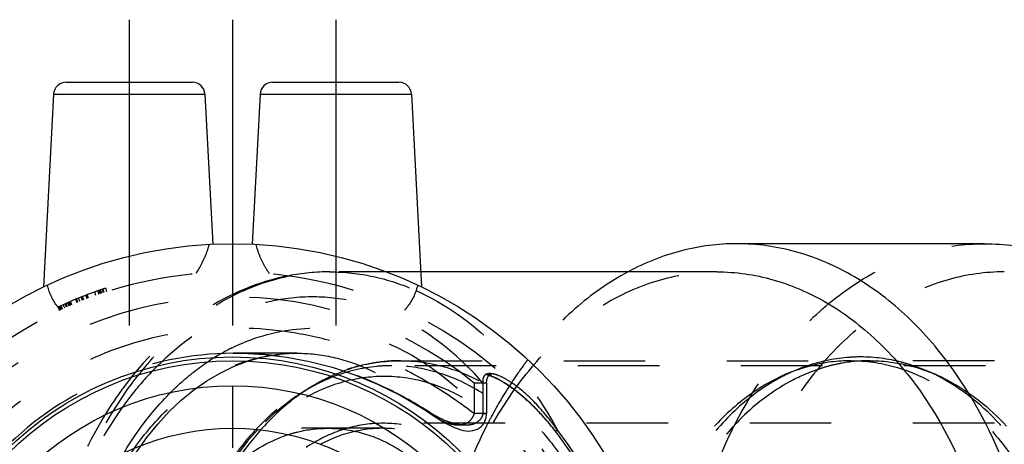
# Model space of a CAD drawing. Header units: millimetres. Extents: x 392 to 608, y 454 to 546.
# Tile 3 of 4: x 433 to 511, y 512 to 546. Entities that reach past the tile are written whole.
import ezdxf

# ---------------------------------------------------------------- set-up
doc = ezdxf.new("R2010")
doc.units = ezdxf.units.MM
doc.header["$LTSCALE"] = 65.185185
doc.linetypes.add('CENTER', pattern=[0.6, 0.375, -0.075, 0.075, -0.075])
doc.linetypes.add('HIDDEN', pattern=[0.2, 0.1, -0.1])
for name, color, linetype in [('FASEN', 7, 'CONTINUOUS'), ('KOERPER', 7, 'CONTINUOUS'), ('KONST.EL_MIT_GEO', 7, 'CONTINUOUS')]:
    doc.layers.add(name, color=color, linetype=linetype)

msp = doc.modelspace()

# ---------------------------------------------------------------- linework, layer by layer
at = {"layer": 'FASEN', "color": 8, "linetype": 'HIDDEN'}
for points, knots in [([(462.51, 518.55), (462.113, 518.55), (460.514, 518.475), (458.932, 518.088), (457.811, 517.651)], [0, 0, 0, 0, 0.247805, 1, 1, 1, 1]), ([(480.187, 493.55), (480.187, 496.77), (479.349, 503.013), (476.165, 510.053), (472.495, 514.375), (469.417, 516.739), (466.046, 518.213), (463.67, 518.55), (462.51, 518.55)], [0, 0, 0, 0, 0.287047, 0.553568, 0.675502, 0.789331, 0.896544, 1, 1, 1, 1]), ([(457.811, 517.651), (456.7, 517.218), (454.518, 516.022), (452.665, 514.371), (451.801, 513.441)], [0, 0, 0, 0, 0.484301, 1, 1, 1, 1]), ([(451.801, 513.441), (449.492, 510.955), (445.942, 504.49), (444.832, 497.3), (444.832, 493.55)], [0, 0, 0, 0, 0.47501, 1, 1, 1, 1])]:
    msp.add_open_spline(points, degree=3, knots=knots, dxfattribs=at)
at = {"layer": 'KOERPER', "color": 2, "linetype": 'CENTER'}
for p, q in [((441.532, 546.2), (441.532, 518.556)), ((458.032, 546.2), (458.032, 518.556))]:
    msp.add_line(p, q, dxfattribs=at)
at = {"layer": 'KOERPER', "color": 8, "linetype": 'HIDDEN'}
for p, q in [((536.049, 518.55), (462.51, 518.55)), ((536.756, 513.95), (461.803, 513.95))]:
    msp.add_line(p, q, dxfattribs=at)
at = {"layer": 'KONST.EL_MIT_GEO', "color": 2, "linetype": 'CENTER'}
msp.add_line((449.782, 546.2), (449.782, 453.8), dxfattribs=at)
at = {"layer": 'KONST.EL_MIT_GEO', "color": 7, "linetype": 'Continuous'}
for p, q in [((436.481, 541.2), (446.583, 541.2)), ((452.981, 541.2), (463.083, 541.2)), ((435.482, 540.252), (434.675, 524.844)), ((435.482, 540.252), (447.581, 540.252)), ((447.581, 540.252), (448.21, 528.264)), ((451.982, 540.252), (451.354, 528.264)), ((451.982, 540.252), (464.081, 540.252)), ((464.081, 540.252), (464.889, 524.844)), ((509.886, 528.3), (490.087, 528.3)), ((488.496, 526.05), (464.826, 526.05))]:
    msp.add_line(p, q, dxfattribs=at)
at = {"layer": 'KONST.EL_MIT_GEO', "color": 8, "linetype": 'HIDDEN'}
for p, q in [((464.826, 526.05), (457.56, 526.05)), ((438.252, 523.936), (438.145, 524.216)), ((438.265, 523.941), (438.158, 524.221)), ((438.866, 524.162), (438.766, 524.445)), ((439.12, 524.251), (439.022, 524.535)), ((439.229, 524.289), (439.131, 524.573)), ((439.301, 524.314), (439.205, 524.598)), ((439.331, 524.324), (439.234, 524.608)), ((439.477, 524.373), (439.382, 524.658)), ((439.533, 524.392), (439.438, 524.676)), ((439.739, 524.459), (439.646, 524.745)), ((436.369, 523.153), (436.245, 523.426)), ((436.51, 523.217), (436.387, 523.49)), ((436.584, 523.25), (436.462, 523.524)), ((436.601, 523.257), (436.48, 523.532)), ((436.729, 523.314), (436.608, 523.588)), ((436.792, 523.341), (436.672, 523.616)), ((436.803, 523.346), (436.683, 523.621)), ((436.863, 523.372), (436.744, 523.647)), ((436.912, 523.393), (436.793, 523.669)), ((436.945, 523.407), (436.826, 523.683)), ((437.36, 523.582), (437.245, 523.86)), ((437.396, 523.598), (437.282, 523.875)), ((437.423, 523.608), (437.309, 523.886)), ((437.574, 523.67), (437.461, 523.948)), ((437.789, 523.756), (437.678, 524.035)), ((437.863, 523.786), (437.753, 524.065)), ((437.896, 523.799), (437.787, 524.078)), ((438.164, 523.902), (438.056, 524.183)), ((435.819, 523.23), (435.947, 522.958)), ((436.047, 523.005), (435.92, 523.277)), ((436.145, 523.051), (436.019, 523.323)), ((436.032, 523.329), (436.158, 523.057)), ((436.198, 523.075), (436.073, 523.348)), ((450.063, 519.55), (449.826, 519.549)), ((454.915, 519.55), (450.059, 519.55)), ((454.929, 519.55), (454.93, 519.55)), ((463.217, 518.95), (499.224, 518.95)), ((536.756, 518.95), (500.748, 518.95)), ((469.095, 517.156), (469.095, 514.721)), ((470.095, 517.156), (469.095, 517.156)), ((469.803, 517.156), (469.803, 514.721)), ((470.047, 517.853), (470.047, 517.853)), ((470.095, 517.156), (470.095, 514.722)), ((470.169, 517.839), (470.144, 517.841)), ((470.195, 517.837), (470.169, 517.839)), ((470.221, 517.834), (470.195, 517.837)), ((470.247, 517.832), (470.221, 517.834)), ((470.272, 517.831), (470.247, 517.832)), ((470.296, 517.829), (470.272, 517.831)), ((470.319, 517.828), (470.296, 517.829)), ((470.341, 517.826), (470.33, 517.827)), ((470.362, 517.825), (470.352, 517.826)), ((470.381, 517.824), (470.372, 517.825)), ((470.399, 517.824), (470.39, 517.824)), ((470.415, 517.823), (470.407, 517.823)), ((470.43, 517.823), (470.423, 517.823)), ((470.792, 517.583), (470.836, 517.561)), ((470.836, 517.561), (470.88, 517.54)), ((470.88, 517.54), (470.925, 517.517)), ((470.925, 517.517), (470.969, 517.494)), ((470.969, 517.494), (471.014, 517.471)), ((471.014, 517.471), (471.059, 517.447)), ((471.059, 517.447), (471.105, 517.422)), ((471.105, 517.422), (471.151, 517.397)), ((471.22, 517.358), (471.266, 517.332)), ((471.266, 517.332), (471.313, 517.304)), ((471.313, 517.304), (471.36, 517.277)), ((471.36, 517.277), (471.407, 517.248)), ((471.407, 517.248), (471.454, 517.219)), ((471.454, 517.219), (471.502, 517.19)), ((471.502, 517.19), (471.549, 517.16)), ((471.549, 517.16), (471.597, 517.129)), ((471.597, 517.129), (471.645, 517.098)), ((471.645, 517.098), (471.694, 517.067)), ((471.694, 517.067), (471.742, 517.034)), ((471.742, 517.034), (471.791, 517.002)), ((471.791, 517.002), (471.84, 516.968)), ((471.84, 516.968), (471.889, 516.934)), ((471.889, 516.934), (471.939, 516.9)), ((471.939, 516.9), (471.988, 516.865)), ((471.988, 516.865), (472.038, 516.83)), ((472.038, 516.83), (472.088, 516.794)), ((472.088, 516.794), (472.138, 516.757)), ((472.138, 516.757), (472.189, 516.72)), ((472.189, 516.72), (472.239, 516.682)), ((472.239, 516.682), (472.29, 516.644)), ((472.29, 516.644), (472.341, 516.605)), ((472.341, 516.605), (472.393, 516.566)), ((472.393, 516.566), (472.444, 516.526)), ((472.444, 516.526), (472.496, 516.485)), ((472.496, 516.485), (472.548, 516.444)), ((472.548, 516.444), (472.6, 516.402)), ((472.6, 516.402), (472.652, 516.36)), ((472.652, 516.36), (472.705, 516.317)), ((472.705, 516.317), (472.758, 516.274)), ((472.758, 516.274), (472.811, 516.23)), ((472.811, 516.23), (472.864, 516.185)), ((472.864, 516.185), (472.944, 516.117)), ((472.944, 516.117), (472.998, 516.071)), ((472.998, 516.071), (473.052, 516.025)), ((473.052, 516.025), (473.106, 515.978)), ((473.106, 515.978), (473.16, 515.93)), ((473.16, 515.93), (473.214, 515.882)), ((473.214, 515.882), (473.269, 515.833)), ((473.269, 515.833), (473.324, 515.783)), ((473.324, 515.783), (473.378, 515.733)), ((473.378, 515.733), (473.433, 515.683)), ((473.433, 515.683), (473.489, 515.631)), ((473.489, 515.631), (473.544, 515.579)), ((473.544, 515.579), (473.599, 515.527)), ((473.599, 515.527), (473.655, 515.474)), ((473.655, 515.474), (473.71, 515.42)), ((473.71, 515.42), (473.766, 515.366)), ((473.766, 515.366), (473.822, 515.311)), ((473.822, 515.311), (473.877, 515.256)), ((473.877, 515.256), (473.933, 515.2)), ((473.933, 515.2), (473.99, 515.144)), ((473.99, 515.144), (474.074, 515.058)), ((474.074, 515.058), (474.159, 514.97)), ((474.159, 514.97), (474.244, 514.881)), ((474.244, 514.881), (474.329, 514.79)), ((474.329, 514.79), (474.415, 514.698)), ((466.125, 514.392), (466.12, 514.394)), ((470.095, 514.722), (469.095, 514.721)), ((469.803, 514.721), (470.095, 514.722)), ((474.415, 514.698), (474.501, 514.605)), ((474.501, 514.605), (474.586, 514.511)), ((474.586, 514.511), (474.672, 514.416)), ((474.672, 514.416), (474.728, 514.352)), ((474.728, 514.352), (474.785, 514.287)), ((474.785, 514.287), (474.842, 514.222)), ((474.842, 514.222), (474.899, 514.156)), ((474.899, 514.156), (474.955, 514.09)), ((474.955, 514.09), (475.012, 514.023)), ((475.012, 514.023), (475.069, 513.956)), ((461.803, 513.55), (449.782, 513.55)), ((475.069, 513.956), (475.126, 513.887)), ((475.126, 513.887), (475.183, 513.818)), ((475.183, 513.818), (475.239, 513.749)), ((475.239, 513.749), (475.296, 513.678)), ((475.296, 513.678), (475.353, 513.607)), ((475.353, 513.607), (475.41, 513.535)), ((475.41, 513.535), (475.467, 513.463))]:
    msp.add_line(p, q, dxfattribs=at)
for points in [[(442.1, 511.651), (442.927, 512.81), (443.802, 513.89), (444.723, 514.887), (445.686, 515.795), (446.685, 516.612), (447.718, 517.335), (448.782, 517.96), (449.871, 518.485), (450.985, 518.909), (452.12, 519.227), (453.271, 519.438), (454.439, 519.54), (454.929, 519.55)], [(449.826, 519.549), (450.548, 519.545), (452.327, 519.453), (454.127, 519.238), (455.936, 518.897), (457.754, 518.424), (459.573, 517.815), (461.381, 517.068), (463.171, 516.184), (464.937, 515.163), (466.12, 514.394)], [(470.144, 517.841), (470.12, 517.844), (470.108, 517.845), (470.095, 517.847), (470.084, 517.848), (470.072, 517.85), (470.061, 517.851), (470.053, 517.852), (470.049, 517.853)], [(470.05, 517.853), (470.06, 517.851), (470.074, 517.848), (470.09, 517.844), (470.107, 517.84), (470.126, 517.836), (470.145, 517.831), (470.164, 517.825), (470.184, 517.82), (470.204, 517.814), (470.223, 517.808), (470.243, 517.802), (470.262, 517.796), (470.282, 517.79), (470.301, 517.783), (470.321, 517.777), (470.341, 517.77), (470.362, 517.763), (470.382, 517.755), (470.403, 517.748), (470.424, 517.74), (470.445, 517.732), (470.467, 517.724), (470.488, 517.715), (470.509, 517.707), (470.531, 517.698), (470.552, 517.689), (470.574, 517.68), (470.596, 517.671), (470.617, 517.662), (470.639, 517.653), (470.661, 517.643), (470.683, 517.633), (470.704, 517.623), (470.726, 517.613), (470.748, 517.603), (470.77, 517.593), (470.792, 517.583)], [(470.095, 517.156), (470.096, 517.185), (470.096, 517.227), (470.098, 517.269), (470.101, 517.31), (470.105, 517.35), (470.11, 517.39), (470.116, 517.428), (470.124, 517.466), (470.133, 517.502), (470.144, 517.537), (470.156, 517.571), (470.17, 517.604), (470.186, 517.634), (470.203, 517.662), (470.221, 517.688), (470.241, 517.711), (470.262, 517.731), (470.284, 517.75), (470.306, 517.765), (470.328, 517.778), (470.349, 517.789), (470.369, 517.798), (470.388, 517.805), (470.405, 517.81), (470.421, 517.814), (470.434, 517.817), (470.445, 517.819), (470.454, 517.82), (470.461, 517.821), (470.467, 517.822), (470.471, 517.822), (470.474, 517.823), (470.475, 517.823), (470.476, 517.823)], [(470.476, 517.823), (470.475, 517.823), (470.473, 517.823), (470.471, 517.823), (470.468, 517.823), (470.464, 517.823), (470.46, 517.822), (470.455, 517.822), (470.45, 517.823), (470.444, 517.823), (470.437, 517.823)], [(471.151, 517.397), (471.197, 517.371), (471.22, 517.358)], [(466.125, 514.391), (466.36, 514.237), (466.621, 514.074), (466.873, 513.928), (467.115, 513.798), (467.351, 513.683), (467.585, 513.58), (467.816, 513.493), (468.036, 513.425), (468.244, 513.377), (468.444, 513.345), (468.638, 513.328), (468.826, 513.333), (469.005, 513.361), (469.183, 513.415), (469.358, 513.492), (469.516, 513.585), (469.658, 513.694), (469.776, 513.812), (469.87, 513.94), (469.95, 514.087), (470.015, 514.25), (470.062, 514.422), (470.093, 514.615), (470.098, 514.722)], [(475.467, 513.463), (475.522, 513.392), (475.545, 513.361)]]:
    msp.add_lwpolyline(points, dxfattribs=at)
at = {"layer": 'KONST.EL_MIT_GEO', "color": 7, "linetype": 'Continuous'}
for radius in [34.75, 25.7, 25.4, 23.4, 20]:
    msp.add_circle((449.782, 493.55), radius, dxfattribs=at)
at = {"layer": 'KONST.EL_MIT_GEO', "color": 8, "linetype": 'HIDDEN'}
msp.add_circle((449.782, 493.55), 32.5, dxfattribs=at)
at = {"layer": 'KONST.EL_MIT_GEO', "color": 7, "linetype": 'Continuous'}
for centre, start, end in [((436.481, 540.2), 90, 177), ((446.583, 540.2), 3, 90), ((452.981, 540.2), 90, 177), ((463.083, 540.2), 3, 90)]:
    msp.add_arc(centre, 1, start, end, dxfattribs=at)
at = {"layer": 'KONST.EL_MIT_GEO', "color": 8, "linetype": 'HIDDEN'}
for centre, radius, start, end in [((457.572, 508.613), 17.437, 90.03858, 100.89472), ((449.782, 493.55), 32.8, 108.01214, 115.17542), ((449.782, 493.55), 30.5, 50.7107, 309.2893), ((457.441, 504.412), 17.363, 116.7349, 123.58175), ((457.039, 505.164), 16.511, 116.40918, 116.66195), ((463.219, 506.191), 12.759, 90.01098, 96.77579), ((498.069, 500.205), 31.048, 142.64359, 143.77526), ((499.241, 506.022), 12.928, 90.07159, 104.22191), ((500.808, 505.813), 13.141, 99.93455, 104.15223), ((500.756, 506.123), 12.827, 90.03463, 99.94341), ((499.026, 499.512), 32.23, 143.78668, 146.75231), ((502.625, 498.45), 21.236, 109.17504, 115.46507), ((500.607, 504.418), 14.939, 113.47207, 118.31445), ((500.332, 505.046), 14.253, 109.18007, 113.4638), ((499.353, 505.548), 13.415, 104.18922, 106.73377), ((497.348, 498.45), 21.236, 64.53493, 70.82496), ((500.911, 498.282), 34.48, 146.76039, 151.92709), ((500.808, 504.033), 15.372, 118.29449, 118.71978), ((469.562, 520.708), 7.113, 236.3067, 239.44898), ((468.8, 518.339), 4.769, 228.10675, 235.81603), ((459.416, 501.96), 19.942, 35.5899, 37.61536), ((458.345, 501.187), 21.263, 34.9295, 35.60387), ((446.222, 497.291), 33.642, 28.53457, 28.73021), ((450.298, 493.55), 32.275, 322.1339, 37.8661), ((462.269, 502.042), 11.586, 112.98426, 118.02827)]:
    msp.add_arc(centre, radius, start, end, dxfattribs=at)
for points, knots in [([(447.904, 528.249), (447.853, 528.048), (447.605, 527.227), (447.206, 526.453), (446.841, 525.917)], [0, 0, 0, 0, 0.242544, 1, 1, 1, 1]), ([(452.722, 525.917), (452.597, 526.101), (452.144, 526.828), (451.816, 527.634), (451.66, 528.249)], [0, 0, 0, 0, 0.259536, 1, 1, 1, 1]), ([(509.886, 458.8), (508.272, 458.8), (504.97, 459.268), (500.285, 461.317), (496.006, 464.604), (490.904, 470.61), (486.48, 480.403), (484.709, 493.55), (486.48, 506.697), (490.904, 516.49), (496.006, 522.496), (500.285, 525.783), (504.97, 527.832), (508.272, 528.3), (509.886, 528.3)], [0, 0, 0, 0, 0.05173, 0.105334, 0.162249, 0.223216, 0.356476, 0.5, 0.643524, 0.776784, 0.837751, 0.894666, 0.94827, 1, 1, 1, 1]), ([(457.56, 461.05), (456.051, 461.05), (452.963, 461.488), (448.581, 463.404), (444.579, 466.478), (439.807, 472.095), (435.669, 481.254), (434.014, 493.55), (435.669, 505.846), (439.807, 515.005), (444.579, 520.622), (448.581, 523.696), (452.963, 525.612), (456.051, 526.05), (457.56, 526.05)], [0, 0, 0, 0, 0.051728, 0.105335, 0.162249, 0.223216, 0.356476, 0.5, 0.643524, 0.776784, 0.837751, 0.894665, 0.948272, 1, 1, 1, 1]), ([(457.56, 526.05), (458.731, 526.05), (461.105, 525.791), (463.369, 525.036), (464.463, 524.549)], [0, 0, 0, 0, 0.494462, 1, 1, 1, 1]), ([(488.496, 461.05), (486.987, 461.05), (483.899, 461.488), (479.517, 463.404), (475.514, 466.478), (470.743, 472.095), (466.605, 481.254), (464.95, 493.55), (466.605, 505.846), (470.743, 515.005), (475.514, 520.622), (479.517, 523.696), (483.899, 525.612), (486.987, 526.05), (488.496, 526.05)], [0, 0, 0, 0, 0.051728, 0.105335, 0.162249, 0.223216, 0.356476, 0.5, 0.643524, 0.776784, 0.837751, 0.894665, 0.948272, 1, 1, 1, 1]), ([(481.399, 526.055), (479.878, 525.242), (476.935, 523.161), (474.508, 520.51), (473.389, 519.044)], [0, 0, 0, 0, 0.483243, 1, 1, 1, 1]), ([(511.477, 526.05), (509.968, 526.05), (506.88, 525.612), (502.498, 523.696), (498.495, 520.622), (493.724, 515.005), (489.586, 505.846), (487.931, 493.55), (489.586, 481.254), (493.724, 472.095), (498.495, 466.478), (502.498, 463.404), (506.88, 461.488), (509.968, 461.05), (511.477, 461.05)], [0, 0, 0, 0, 0.05173, 0.105334, 0.162249, 0.223216, 0.356475, 0.5, 0.643525, 0.776784, 0.837751, 0.894666, 0.94827, 1, 1, 1, 1]), ([(436.028, 522.996), (435.897, 523.135), (435.421, 523.726), (435.12, 524.443), (434.981, 524.99)], [0, 0, 0, 0, 0.253109, 1, 1, 1, 1]), ([(454.276, 525.736), (451.878, 525.275), (447.073, 523.241), (443.332, 519.679), (441.693, 517.625)], [0, 0, 0, 0, 0.48161, 1, 1, 1, 1]), ([(464.583, 524.99), (464.444, 524.443), (464.143, 523.726), (463.667, 523.135), (463.536, 522.996)], [0, 0, 0, 0, 0.74689, 1, 1, 1, 1]), ([(464.463, 524.549), (466.772, 523.521), (471.212, 520.323), (474.372, 515.925), (475.723, 513.462)], [0, 0, 0, 0, 0.473702, 1, 1, 1, 1]), ([(469.803, 517.156), (468.079, 519.15), (465.035, 521.723), (460.313, 523.618), (456.72, 524.181), (453.109, 523.888), (448.326, 522.35), (445.176, 519.999), (443.38, 518.133)], [0, 0, 0, 0, 0.262527, 0.384672, 0.503281, 0.621387, 0.74211, 1, 1, 1, 1]), ([(469.095, 514.721), (468.02, 515.532), (465.802, 517.072), (462.226, 518.978), (458.432, 520.404), (453.171, 521.601), (446.355, 521.701), (439.785, 519.871), (435.015, 517.345), (430.656, 514.164), (426.137, 509.052), (422.7, 501.638), (421.52, 493.55), (422.7, 485.462), (426.137, 478.048), (430.656, 472.936), (435.015, 469.755), (439.785, 467.229), (446.355, 465.399), (453.171, 465.499), (458.432, 466.696), (462.226, 468.122), (465.802, 470.028), (468.02, 471.568), (469.095, 472.379)], [0, 0, 0, 0, 0.031309, 0.062613, 0.093916, 0.125217, 0.187661, 0.250099, 0.281398, 0.312698, 0.375132, 0.437566, 0.5, 0.562434, 0.624868, 0.687302, 0.718602, 0.749901, 0.812339, 0.874783, 0.906084, 0.937387, 0.968691, 1, 1, 1, 1]), ([(449.695, 519.952), (451.316, 520.757), (454.839, 521.824), (460.387, 521.321), (465.556, 518.818), (468.431, 516.183), (469.803, 514.721)], [0, 0, 0, 0, 0.242903, 0.481414, 0.730919, 1, 1, 1, 1]), ([(449.826, 519.549), (446.453, 519.52), (439.645, 518.143), (431.032, 512.369), (425.261, 503.738), (423.234, 493.557), (425.255, 483.375), (431.022, 474.741), (439.632, 468.962), (446.439, 467.582), (449.812, 467.551)], [0, 0, 0, 0, 0.125013, 0.250012, 0.375007, 0.5, 0.624993, 0.749988, 0.874987, 1, 1, 1, 1]), ([(454.929, 467.55), (453.729, 467.55), (451.27, 467.895), (447.772, 469.413), (444.569, 471.861), (440.739, 476.349), (437.412, 483.687), (436.08, 493.55), (437.412, 503.413), (440.739, 510.751), (444.569, 515.24), (447.772, 517.687), (451.27, 519.205), (453.729, 519.55), (454.929, 519.55)], [0, 0, 0, 0, 0.05141, 0.104833, 0.161655, 0.222613, 0.356075, 0.5, 0.643925, 0.777387, 0.838345, 0.895168, 0.94859, 1, 1, 1, 1]), ([(465.615, 514.789), (464.456, 515.524), (462.056, 516.873), (456.946, 518.898), (452.802, 519.549), (450.063, 519.55)], [0, 0, 0, 0, 0.2502, 0.500542, 1, 1, 1, 1]), ([(454.93, 519.55), (455.892, 519.55), (457.838, 519.33), (461.635, 518.04), (464.142, 516.209), (465.615, 514.789)], [0, 0, 0, 0, 0.241248, 0.486706, 1, 1, 1, 1]), ([(463.217, 468.15), (461.966, 468.15), (459.423, 468.504), (455.832, 470.046), (452.592, 472.494), (448.796, 476.896), (445.528, 484.017), (444.228, 493.55), (445.528, 503.084), (448.797, 510.204), (452.592, 514.606), (455.832, 517.054), (459.423, 518.596), (461.966, 518.95), (463.217, 518.95)], [0, 0, 0, 0, 0.054156, 0.10962, 0.167501, 0.228522, 0.359827, 0.500005, 0.640182, 0.771483, 0.832502, 0.890382, 0.945844, 1, 1, 1, 1]), ([(444.722, 516.299), (444.965, 516.545), (445.937, 517.481), (447.001, 518.323), (447.837, 518.878)], [0, 0, 0, 0, 0.256144, 1, 1, 1, 1]), ([(461.714, 518.861), (461.368, 518.82), (459.973, 518.597), (458.616, 518.145), (457.651, 517.699)], [0, 0, 0, 0, 0.246756, 1, 1, 1, 1]), ([(463.217, 518.95), (464.396, 518.95), (466.81, 518.608), (470.234, 517.11), (473.362, 514.708), (477.091, 510.318), (480.325, 503.16), (481.619, 493.55), (480.325, 483.94), (477.091, 476.782), (473.362, 472.392), (470.234, 469.99), (466.81, 468.492), (464.396, 468.15), (463.217, 468.15)], [0, 0, 0, 0, 0.051729, 0.105335, 0.162249, 0.223216, 0.356476, 0.5, 0.643524, 0.776784, 0.837751, 0.894665, 0.948271, 1, 1, 1, 1]), ([(499.986, 519.25), (499.622, 519.25), (498.152, 519.187), (496.694, 518.871), (495.65, 518.508)], [0, 0, 0, 0, 0.248039, 1, 1, 1, 1]), ([(499.224, 518.95), (500.404, 518.95), (502.817, 518.608), (506.242, 517.11), (509.37, 514.708), (513.099, 510.318), (516.333, 503.16), (517.627, 493.55), (516.333, 483.94), (513.099, 476.782), (509.37, 472.392), (506.242, 469.99), (502.817, 468.492), (500.404, 468.15), (499.224, 468.15)], [0, 0, 0, 0, 0.051729, 0.105335, 0.162249, 0.223216, 0.356476, 0.5, 0.643524, 0.776784, 0.837751, 0.894665, 0.948271, 1, 1, 1, 1]), ([(504.323, 518.508), (503.971, 518.63), (502.563, 519.057), (501.084, 519.25), (499.986, 519.25)], [0, 0, 0, 0, 0.253542, 1, 1, 1, 1]), ([(500.748, 518.95), (501.722, 518.95), (503.702, 518.72), (505.577, 518.052), (506.478, 517.623)], [0, 0, 0, 0, 0.493717, 1, 1, 1, 1]), ([(443.38, 518.133), (442.813, 517.544), (440.563, 514.955), (438.826, 511.94), (437.784, 509.549)], [0, 0, 0, 0, 0.238718, 1, 1, 1, 1]), ([(475.545, 513.361), (475.101, 513.939), (474.257, 514.931), (473.003, 516.121), (471.942, 516.938), (471.047, 517.485), (470.368, 517.785), (469.88, 517.907), (469.571, 517.929), (469.301, 517.874), (469.035, 517.623), (469.06, 517.329), (469.095, 517.156)], [0, 0, 0, 0, 0.250658, 0.446545, 0.59333, 0.710018, 0.806307, 0.847073, 0.882247, 0.912126, 0.939256, 1, 1, 1, 1]), ([(471.986, 517.263), (471.754, 517.414), (471.316, 517.665), (470.749, 517.881), (470.346, 517.929), (470.092, 517.896), (469.886, 517.759), (469.823, 517.61), (469.806, 517.533)], [0, 0, 0, 0, 0.331599, 0.60441, 0.717636, 0.815802, 0.90528, 1, 1, 1, 1]), ([(495.49, 518.395), (495.321, 518.344), (494.642, 518.125), (493.979, 517.853), (493.494, 517.623)], [0, 0, 0, 0, 0.247591, 1, 1, 1, 1]), ([(497.595, 518.556), (497.309, 518.483), (496.158, 518.152), (495.052, 517.669), (494.26, 517.235)], [0, 0, 0, 0, 0.246164, 1, 1, 1, 1]), ([(504.323, 468.592), (506.359, 469.3), (510.342, 471.842), (514.728, 477.745), (517.526, 485.231), (518.484, 493.55), (517.526, 501.869), (514.728, 509.355), (510.342, 515.258), (506.359, 517.8), (504.323, 518.508)], [0, 0, 0, 0, 0.107192, 0.227381, 0.360022, 0.5, 0.639978, 0.772619, 0.892808, 1, 1, 1, 1]), ([(441.693, 517.625), (441.177, 516.977), (439.157, 514.205), (437.605, 511.104), (436.683, 508.673)], [0, 0, 0, 0, 0.241565, 1, 1, 1, 1]), ([(461.904, 517.693), (460.783, 517.693), (458.489, 517.368), (455.233, 515.944), (452.26, 513.661), (448.716, 509.488), (445.642, 502.688), (444.832, 496.66), (444.832, 493.55)], [0, 0, 0, 0, 0.103459, 0.210668, 0.324498, 0.446432, 0.712953, 1, 1, 1, 1]), ([(457.651, 517.699), (457.482, 517.622), (456.806, 517.294), (456.155, 516.916), (455.681, 516.606)], [0, 0, 0, 0, 0.246835, 1, 1, 1, 1]), ([(478.976, 493.55), (478.976, 496.66), (478.166, 502.688), (475.092, 509.488), (471.547, 513.661), (468.574, 515.944), (465.319, 517.368), (463.025, 517.693), (461.904, 517.693)], [0, 0, 0, 0, 0.287047, 0.553568, 0.675502, 0.789332, 0.896541, 1, 1, 1, 1]), ([(475.213, 514.132), (474.654, 514.856), (473.652, 515.988), (472.48, 516.943), (471.986, 517.263)], [0, 0, 0, 0, 0.608751, 1, 1, 1, 1]), ([(493.494, 517.623), (492.3, 517.054), (489.978, 515.534), (487.018, 512.422), (484.575, 508.547), (483.38, 505.63), (482.884, 504.094)], [0, 0, 0, 0, 0.225047, 0.466498, 0.725402, 1, 1, 1, 1]), ([(493.422, 517.515), (492.234, 516.864), (489.944, 515.185), (487.063, 511.869), (484.721, 507.818), (483.603, 504.802), (483.149, 503.221)], [0, 0, 0, 0, 0.225334, 0.467289, 0.726252, 1, 1, 1, 1]), ([(494.26, 517.235), (492.974, 516.53), (490.503, 514.67), (487.469, 510.96), (485.094, 506.422), (484.042, 503.056), (483.644, 501.299)], [0, 0, 0, 0, 0.223631, 0.465379, 0.725241, 1, 1, 1, 1]), ([(506.478, 517.623), (508.326, 516.743), (511.851, 514.043), (515.708, 508.319), (518.156, 501.279), (518.992, 493.55), (518.156, 485.821), (515.708, 478.781), (511.851, 473.057), (508.326, 470.357), (506.478, 469.477)], [0, 0, 0, 0, 0.108529, 0.229451, 0.361518, 0.5, 0.638482, 0.770549, 0.891471, 1, 1, 1, 1]), ([(455.681, 516.606), (455.352, 516.391), (454.027, 515.455), (452.837, 514.331), (452.022, 513.413)], [0, 0, 0, 0, 0.242534, 1, 1, 1, 1]), ([(441.094, 511.563), (441.357, 512.005), (442.423, 513.687), (443.683, 515.249), (444.722, 516.299)], [0, 0, 0, 0, 0.25817, 1, 1, 1, 1]), ([(469.762, 514.591), (469.732, 514.508), (469.666, 514.342), (469.489, 514.138), (469.267, 513.992), (469.035, 513.857), (468.768, 513.814), (468.503, 513.798), (468.234, 513.793), (467.876, 513.829), (467.434, 513.927), (466.748, 514.156), (466.258, 514.398), (465.946, 514.582)], [0, 0, 0, 0, 0.061944, 0.123311, 0.18457, 0.246709, 0.308399, 0.370475, 0.432886, 0.495575, 0.621185, 0.747247, 1, 1, 1, 1]), ([(469.095, 514.721), (469.047, 514.559), (468.903, 514.255), (468.422, 513.843), (467.662, 513.739), (466.845, 513.967), (466.355, 514.236), (466.125, 514.392)], [0, 0, 0, 0, 0.144624, 0.280612, 0.525506, 0.762251, 1, 1, 1, 1]), ([(470.487, 514.508), (470.318, 514.192), (469.651, 512.899), (469.059, 511.567), (468.655, 510.548)], [0, 0, 0, 0, 0.246566, 1, 1, 1, 1]), ([(452.022, 513.413), (449.777, 510.881), (447.238, 506.108), (445.551, 499.18), (445.106, 493.544), (445.553, 487.909), (447.242, 480.982), (449.782, 476.21), (452.028, 473.68)], [0, 0, 0, 0, 0.237657, 0.367206, 0.500022, 0.632835, 0.762375, 1, 1, 1, 1]), ([(461.803, 513.95), (460.855, 513.95), (458.917, 513.675), (456.166, 512.472), (453.654, 510.543), (450.659, 507.017), (448.062, 501.271), (447.378, 496.178), (447.378, 493.55)], [0, 0, 0, 0, 0.103456, 0.210669, 0.324498, 0.446432, 0.712953, 1, 1, 1, 1]), ([(454.235, 513.044), (454.493, 513.127), (455.522, 513.419), (456.598, 513.55), (457.397, 513.55)], [0, 0, 0, 0, 0.253069, 1, 1, 1, 1]), ([(457.397, 513.55), (458.326, 513.55), (460.226, 513.281), (462.923, 512.101), (465.385, 510.21), (468.322, 506.753), (470.868, 501.12), (471.539, 496.126), (471.539, 493.55)], [0, 0, 0, 0, 0.103458, 0.210669, 0.324498, 0.446432, 0.712951, 1, 1, 1, 1]), ([(461.803, 513.55), (461.459, 513.55), (460.073, 513.479), (458.706, 513.116), (457.745, 512.709)], [0, 0, 0, 0, 0.247445, 1, 1, 1, 1]), ([(476.228, 493.55), (476.228, 496.178), (475.543, 501.271), (472.946, 507.017), (469.951, 510.543), (467.439, 512.472), (464.688, 513.675), (462.75, 513.95), (461.803, 513.95)], [0, 0, 0, 0, 0.287047, 0.553568, 0.675502, 0.789331, 0.896544, 1, 1, 1, 1]), ([(475.945, 493.55), (475.945, 496.126), (475.274, 501.12), (472.727, 506.753), (469.791, 510.21), (467.328, 512.101), (464.632, 513.281), (462.731, 513.55), (461.803, 513.55)], [0, 0, 0, 0, 0.287049, 0.553568, 0.675502, 0.789331, 0.896544, 1, 1, 1, 1]), ([(475.778, 513.361), (475.751, 513.352), (475.68, 513.332), (475.576, 513.321), (475.545, 513.361)], [0, 0, 0, 0, 0.36061, 1, 1, 1, 1])]:
    msp.add_open_spline(points, degree=3, knots=knots, dxfattribs=at)
at = {"layer": 'KONST.EL_MIT_GEO', "color": 7, "linetype": 'Continuous'}
for points, knots in [([(490.087, 528.3), (488.603, 528.3), (485.577, 527.907), (482.748, 526.777), (481.399, 526.055)], [0, 0, 0, 0, 0.492367, 1, 1, 1, 1]), ([(490.087, 458.8), (491.7, 458.8), (495.002, 459.268), (499.688, 461.317), (503.967, 464.604), (509.068, 470.61), (513.493, 480.403), (515.263, 493.55), (513.493, 506.697), (509.068, 516.49), (503.967, 522.496), (499.688, 525.783), (495.002, 527.832), (491.7, 528.3), (490.087, 528.3)], [0, 0, 0, 0, 0.051728, 0.105335, 0.162249, 0.223216, 0.356476, 0.5, 0.643524, 0.776784, 0.837751, 0.894665, 0.948272, 1, 1, 1, 1]), ([(509.886, 528.3), (511.499, 528.3), (514.801, 527.832), (519.487, 525.783), (523.766, 522.496), (528.867, 516.49), (533.292, 506.697), (535.062, 493.55), (533.292, 480.403), (528.867, 470.61), (523.766, 464.604), (519.487, 461.317), (514.801, 459.268), (511.499, 458.8), (509.886, 458.8)], [0, 0, 0, 0, 0.05173, 0.105334, 0.162249, 0.223216, 0.356476, 0.5, 0.643524, 0.776784, 0.837751, 0.894666, 0.94827, 1, 1, 1, 1]), ([(488.496, 526.05), (490.005, 526.05), (493.093, 525.612), (497.475, 523.696), (501.477, 520.622), (506.248, 515.005), (510.387, 505.846), (512.042, 493.55), (510.387, 481.254), (506.248, 472.095), (501.477, 466.478), (497.475, 463.404), (493.093, 461.488), (490.005, 461.05), (488.496, 461.05)], [0, 0, 0, 0, 0.051728, 0.105335, 0.162249, 0.223216, 0.356476, 0.5, 0.643524, 0.776784, 0.837751, 0.894665, 0.948272, 1, 1, 1, 1]), ([(443.255, 493.55), (443.255, 495.766), (443.758, 500.098), (445.983, 505.971), (449.468, 510.578), (452.628, 512.522), (454.235, 513.044)], [0, 0, 0, 0, 0.280501, 0.545977, 0.786064, 1, 1, 1, 1])]:
    msp.add_open_spline(points, degree=3, knots=knots, dxfattribs=at)
at = {"layer": 'KONST.EL_MIT_GEO', "color": 8, "linetype": 'HIDDEN'}
for points in [[(469.806, 517.533), (469.779, 517.41), (469.785, 517.28), (469.803, 517.156)], [(469.804, 514.721), (469.791, 514.677), (469.777, 514.634), (469.762, 514.591)]]:
    msp.add_open_spline(points, degree=3, dxfattribs=at)

doc.saveas('drawing.dxf')
